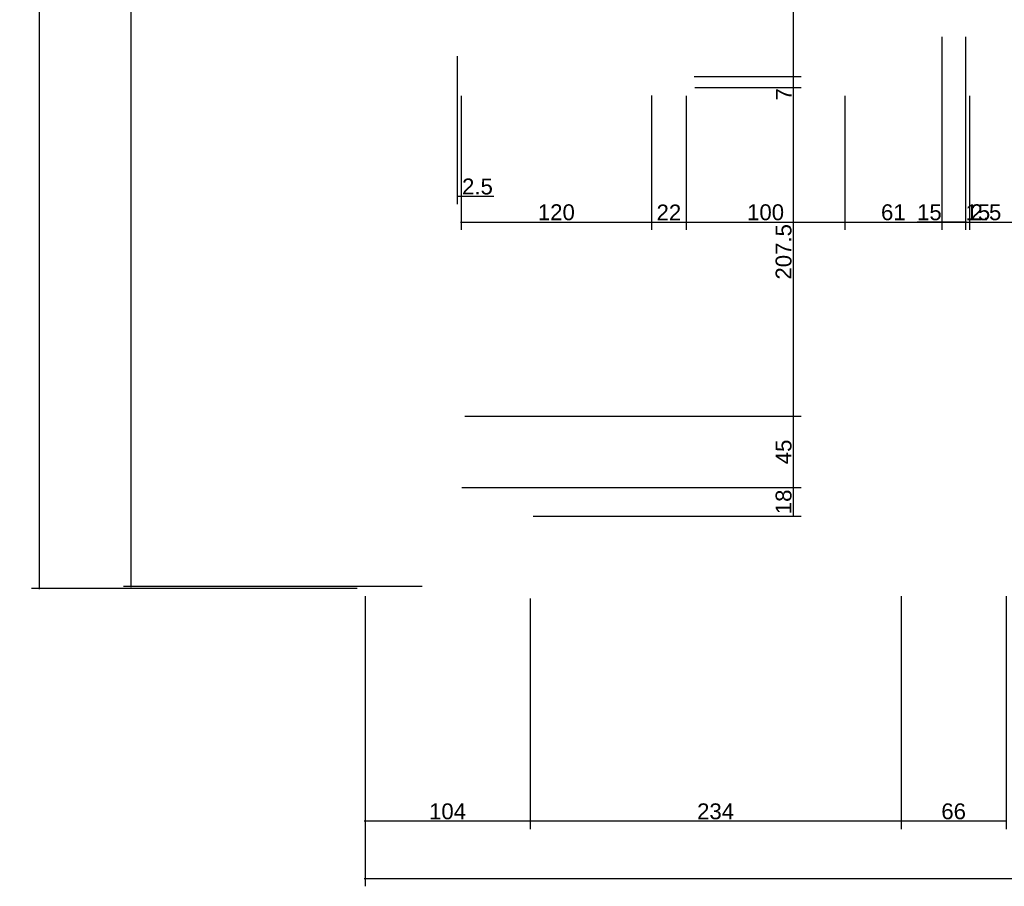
# Model space of a CAD drawing. Header units: millimetres. Extents: x 126553 to 403692, y -95821 to 38049.
# Tile 1 of 256: x 126553 to 127173, y -30615 to -30068. Entities that reach past the tile are written whole.
import ezdxf

# ---------------------------------------------------------------- set-up
doc = ezdxf.new("R2010")
doc.units = ezdxf.units.MM
doc.layers.add('11_wymiary', color=55, linetype='Continuous')
doc.layers.add('11_wymiary @ 50', color=55, linetype='Continuous')
doc.styles.add('11_RJ', font='arial.ttf')
doc.dimstyles.new('11_RJ (cc)', dxfattribs={"dimtxt": 0.2, "dimasz": 0.001, "dimexe": 0.1, "dimexo": 0.1, "dimgap": 0.02, "dimtad": 1, "dimdec": 1, "dimrnd": 0.5, "dimzin": 12, "dimdsep": 46, "dimtxsty": '11_RJ', "dimblk": 'OBLIQUE', "dimcen": 0, "dimdle": 0.01, "dimclrd": 256, "dimclre": 256, "dimclrt": 2, "dimazin": 3, "dimtfac": 1, "dimtdec": 1, "dimtofl": 0, "dimtmove": 0, "dimatfit": 3, "dimldrblk": 'DOT', "dimfxl": 1, "dimtolj": 1, "dimtzin": 13, "dimarcsym": 0})

# ---------------------------------------------------------------- blocks, each defined once
blk = doc.blocks.new('_Oblique')
at = {"color": 0, "linetype": 'ByBlock', "lineweight": -2}
blk.add_line((-0.5, -0.5), (0.5, 0.5), dxfattribs=at)
blk = doc.blocks.new('*D1775')
at = {"layer": '11_wymiary', "lineweight": -2, "transparency": 16777216}
for p, q in [((126791.35, -29633.24), (126618.03, -29633.24)), ((126623.03, -30426.08), (126623.03, -29632.74)), ((126806.35, -30425.58), (126618.03, -30425.58))]:
    blk.add_line(p, q, dxfattribs=at)
at = {"layer": 'Defpoints', "color": 0, "transparency": 16777216}
for p in [(126623.03, -29633.24), (126796.35, -29633.24), (126811.35, -30425.58)]:
    blk.add_point(p, dxfattribs=at)
at = {"layer": '11_wymiary', "lineweight": -2, "transparency": 16777216, "xscale": 0.05, "yscale": 0.05, "zscale": 0.05}
for p, rotation in [((126623.03, -29633.24), 90), ((126623.03, -30425.58), 270)]:
    blk.add_blockref('_Oblique', p, dxfattribs=dict(at, rotation=rotation))
at = {"layer": '11_wymiary', "color": 2, "transparency": 16777216, "insert": (126616.93, -30029.41), "char_height": 10, "attachment_point": 5, "rotation": 90, "style": '11_RJ'}
blk.add_mtext('\\A1;792.5', dxfattribs=at)
blk = doc.blocks.new('_Dot')
at = {"color": 0, "linetype": 'ByBlock', "lineweight": -2}
blk.add_line((-0.5, 0), (-1, 0), dxfattribs=at)
at = {"color": 0, "linetype": 'ByBlock', "const_width": 0.5}
blk.add_lwpolyline([(-0.25, 0, 1), (0.25, 0, 1)], format="xyb", close=True, dxfattribs=at)
blk = doc.blocks.new('*D1776')
at = {"layer": '11_wymiary', "lineweight": -2, "transparency": 16777216}
for p, q in [((126765.35, -28724.74), (126560.2, -28724.74)), ((126565.2, -30427.24), (126565.2, -28724.24)), ((126765.35, -30426.74), (126560.2, -30426.74))]:
    blk.add_line(p, q, dxfattribs=at)
at = {"layer": 'Defpoints', "color": 0, "transparency": 16777216}
for p in [(126565.2, -28724.74), (126770.35, -28724.74), (126770.35, -30426.74)]:
    blk.add_point(p, dxfattribs=at)
at = {"layer": '11_wymiary', "lineweight": -2, "transparency": 16777216, "xscale": 0.05, "yscale": 0.05, "zscale": 0.05}
for p, rotation in [((126565.2, -28724.74), 90), ((126565.2, -30426.74), 270)]:
    blk.add_blockref('_Oblique', p, dxfattribs=dict(at, rotation=rotation))
at = {"layer": '11_wymiary', "color": 2, "transparency": 16777216, "insert": (126559.1, -29575.74), "char_height": 10, "attachment_point": 5, "rotation": 90, "style": '11_RJ'}
blk.add_mtext('\\A1;1702', dxfattribs=at)
blk = doc.blocks.new('*D1778')
at = {"layer": '11_wymiary', "lineweight": -2, "transparency": 16777216}
for p, q in [((127108.25, -30431.74), (127108.25, -30578.49)), ((127174.46, -30431.74), (127174.46, -30578.49)), ((127174.96, -30573.49), (127107.75, -30573.49))]:
    blk.add_line(p, q, dxfattribs=at)
at = {"layer": 'Defpoints', "color": 0, "transparency": 16777216}
for p in [(127108.25, -30426.74), (127174.46, -30426.74), (127108.25, -30573.49)]:
    blk.add_point(p, dxfattribs=at)
at = {"layer": '11_wymiary', "lineweight": -2, "transparency": 16777216, "xscale": 0.05, "yscale": 0.05, "zscale": 0.05, "rotation": 180}
blk.add_blockref('_Oblique', (127108.25, -30573.49), dxfattribs=at)
at = {"layer": '11_wymiary', "lineweight": -2, "transparency": 16777216, "xscale": 0.05, "yscale": 0.05, "zscale": 0.05}
blk.add_blockref('_Oblique', (127174.46, -30573.49), dxfattribs=at)
at = {"layer": '11_wymiary', "color": 2, "transparency": 16777216, "insert": (127141.35, -30567.38), "char_height": 10, "attachment_point": 5, "style": '11_RJ'}
blk.add_mtext('\\A1;66', dxfattribs=at)
blk = doc.blocks.new('*D1779')
at = {"layer": '11_wymiary', "lineweight": -2, "transparency": 16777216}
for p, q in [((126874.35, -30433.21), (126874.35, -30578.49)), ((127108.25, -30431.74), (127108.25, -30578.49)), ((127108.75, -30573.49), (126873.85, -30573.49))]:
    blk.add_line(p, q, dxfattribs=at)
at = {"layer": 'Defpoints', "color": 0, "transparency": 16777216}
for p in [(126874.35, -30428.21), (127108.25, -30426.74), (126874.35, -30573.49)]:
    blk.add_point(p, dxfattribs=at)
at = {"layer": '11_wymiary', "lineweight": -2, "transparency": 16777216, "xscale": 0.05, "yscale": 0.05, "zscale": 0.05, "rotation": 180}
blk.add_blockref('_Oblique', (126874.35, -30573.49), dxfattribs=at)
at = {"layer": '11_wymiary', "lineweight": -2, "transparency": 16777216, "xscale": 0.05, "yscale": 0.05, "zscale": 0.05}
blk.add_blockref('_Oblique', (127108.25, -30573.49), dxfattribs=at)
at = {"layer": '11_wymiary', "color": 2, "transparency": 16777216, "insert": (126991.3, -30567.38), "char_height": 10, "attachment_point": 5, "style": '11_RJ'}
blk.add_mtext('\\A1;234', dxfattribs=at)
blk = doc.blocks.new('*D1780')
at = {"layer": '11_wymiary', "lineweight": -2, "transparency": 16777216}
for p, q in [((126770.35, -30433.21), (126770.35, -30578.49)), ((126874.35, -30433.21), (126874.35, -30578.49)), ((126874.85, -30573.49), (126769.85, -30573.49))]:
    blk.add_line(p, q, dxfattribs=at)
at = {"layer": 'Defpoints', "color": 0, "transparency": 16777216}
for p in [(126770.35, -30428.21), (126874.35, -30428.21), (126770.35, -30573.49)]:
    blk.add_point(p, dxfattribs=at)
at = {"layer": '11_wymiary', "lineweight": -2, "transparency": 16777216, "xscale": 0.05, "yscale": 0.05, "zscale": 0.05, "rotation": 180}
blk.add_blockref('_Oblique', (126770.35, -30573.49), dxfattribs=at)
at = {"layer": '11_wymiary', "lineweight": -2, "transparency": 16777216, "xscale": 0.05, "yscale": 0.05, "zscale": 0.05}
blk.add_blockref('_Oblique', (126874.35, -30573.49), dxfattribs=at)
at = {"layer": '11_wymiary', "color": 2, "transparency": 16777216, "insert": (126822.35, -30567.38), "char_height": 10, "attachment_point": 5, "style": '11_RJ'}
blk.add_mtext('\\A1;104', dxfattribs=at)
blk = doc.blocks.new('*D2135')
at = {"layer": '11_wymiary', "lineweight": -2, "transparency": 16777216}
for p, q in [((127133.85, -30079.14), (127133.85, -30200.81)), ((127148.85, -30079.14), (127148.85, -30200.81)), ((127133.85, -30195.81), (127118.34, -30195.81)), ((127149.35, -30195.81), (127133.85, -30195.81))]:
    blk.add_line(p, q, dxfattribs=at)
at = {"layer": 'Defpoints', "color": 0, "transparency": 16777216}
for p in [(127133.85, -30074.14), (127148.85, -30074.14), (127133.85, -30195.81)]:
    blk.add_point(p, dxfattribs=at)
at = {"layer": '11_wymiary', "lineweight": -2, "transparency": 16777216, "xscale": 0.05, "yscale": 0.05, "zscale": 0.05, "rotation": 180}
blk.add_blockref('_Oblique', (127133.85, -30195.81), dxfattribs=at)
at = {"layer": '11_wymiary', "lineweight": -2, "transparency": 16777216, "xscale": 0.05, "yscale": 0.05, "zscale": 0.05}
blk.add_blockref('_Oblique', (127148.85, -30195.81), dxfattribs=at)
at = {"layer": '11_wymiary', "color": 2, "transparency": 16777216, "insert": (127126.07, -30189.71), "char_height": 10, "attachment_point": 5, "style": '11_RJ'}
blk.add_mtext('\\A1;15', dxfattribs=at)
blk = doc.blocks.new('*D2136')
at = {"layer": '11_wymiary', "lineweight": -2, "transparency": 16777216}
for p, q in [((126828.35, -30091.14), (126828.35, -30184.56)), ((126830.93, -30116.25), (126830.93, -30184.56)), ((126828.35, -30179.56), (126831.43, -30179.56)), ((126830.93, -30179.56), (126851.43, -30179.56))]:
    blk.add_line(p, q, dxfattribs=at)
at = {"layer": 'Defpoints', "color": 0, "transparency": 16777216}
for p in [(126828.35, -30086.14), (126830.93, -30111.25), (126828.35, -30179.56)]:
    blk.add_point(p, dxfattribs=at)
at = {"layer": '11_wymiary', "lineweight": -2, "transparency": 16777216, "xscale": 0.05, "yscale": 0.05, "zscale": 0.05, "rotation": 180}
blk.add_blockref('_Oblique', (126828.35, -30179.56), dxfattribs=at)
at = {"layer": '11_wymiary', "lineweight": -2, "transparency": 16777216, "xscale": 0.05, "yscale": 0.05, "zscale": 0.05}
blk.add_blockref('_Oblique', (126830.93, -30179.56), dxfattribs=at)
at = {"layer": '11_wymiary', "color": 2, "transparency": 16777216, "insert": (126841.2, -30173.46), "char_height": 10, "attachment_point": 5, "style": '11_RJ'}
blk.add_mtext('\\A1;2.5', dxfattribs=at)
blk = doc.blocks.new('*D2139')
at = {"layer": '11_wymiary', "lineweight": -2, "transparency": 16777216}
for p, q in [((126830.93, -30116.25), (126830.93, -30200.81)), ((126950.93, -30116.06), (126950.93, -30200.81)), ((126830.43, -30195.81), (126951.43, -30195.81))]:
    blk.add_line(p, q, dxfattribs=at)
at = {"layer": 'Defpoints', "color": 0, "transparency": 16777216}
for p in [(126830.93, -30111.25), (126950.93, -30111.06), (126950.93, -30195.81)]:
    blk.add_point(p, dxfattribs=at)
at = {"layer": '11_wymiary', "lineweight": -2, "transparency": 16777216, "xscale": 0.05, "yscale": 0.05, "zscale": 0.05, "rotation": 180}
blk.add_blockref('_Oblique', (126830.93, -30195.81), dxfattribs=at)
at = {"layer": '11_wymiary', "lineweight": -2, "transparency": 16777216, "xscale": 0.05, "yscale": 0.05, "zscale": 0.05}
blk.add_blockref('_Oblique', (126950.93, -30195.81), dxfattribs=at)
at = {"layer": '11_wymiary', "color": 2, "transparency": 16777216, "insert": (126890.93, -30189.71), "char_height": 10, "attachment_point": 5, "style": '11_RJ'}
blk.add_mtext('\\A1;120', dxfattribs=at)
blk = doc.blocks.new('*D2140')
at = {"layer": '11_wymiary', "lineweight": -2, "transparency": 16777216}
for p, q in [((126950.93, -30116.06), (126950.93, -30200.81)), ((126972.8, -30116.25), (126972.8, -30200.81)), ((126950.43, -30195.81), (126973.3, -30195.81))]:
    blk.add_line(p, q, dxfattribs=at)
at = {"layer": 'Defpoints', "color": 0, "transparency": 16777216}
for p in [(126950.93, -30111.06), (126972.8, -30111.25), (126972.8, -30195.81)]:
    blk.add_point(p, dxfattribs=at)
at = {"layer": '11_wymiary', "lineweight": -2, "transparency": 16777216, "xscale": 0.05, "yscale": 0.05, "zscale": 0.05, "rotation": 180}
blk.add_blockref('_Oblique', (126950.93, -30195.81), dxfattribs=at)
at = {"layer": '11_wymiary', "lineweight": -2, "transparency": 16777216, "xscale": 0.05, "yscale": 0.05, "zscale": 0.05}
blk.add_blockref('_Oblique', (126972.8, -30195.81), dxfattribs=at)
at = {"layer": '11_wymiary', "color": 2, "transparency": 16777216, "insert": (126961.86, -30189.79), "char_height": 10, "attachment_point": 5, "style": '11_RJ'}
blk.add_mtext('\\A1;22', dxfattribs=at)
blk = doc.blocks.new('*D2141')
at = {"layer": '11_wymiary', "lineweight": -2, "transparency": 16777216}
for p, q in [((126972.8, -30116.25), (126972.8, -30200.81)), ((127072.8, -30116.25), (127072.8, -30200.81)), ((126972.3, -30195.81), (127073.3, -30195.81))]:
    blk.add_line(p, q, dxfattribs=at)
at = {"layer": 'Defpoints', "color": 0, "transparency": 16777216}
for p in [(126972.8, -30111.25), (127072.8, -30111.25), (127072.8, -30195.81)]:
    blk.add_point(p, dxfattribs=at)
at = {"layer": '11_wymiary', "lineweight": -2, "transparency": 16777216, "xscale": 0.05, "yscale": 0.05, "zscale": 0.05, "rotation": 180}
blk.add_blockref('_Oblique', (126972.8, -30195.81), dxfattribs=at)
at = {"layer": '11_wymiary', "lineweight": -2, "transparency": 16777216, "xscale": 0.05, "yscale": 0.05, "zscale": 0.05}
blk.add_blockref('_Oblique', (127072.8, -30195.81), dxfattribs=at)
at = {"layer": '11_wymiary', "color": 2, "transparency": 16777216, "insert": (127022.8, -30189.71), "char_height": 10, "attachment_point": 5, "style": '11_RJ'}
blk.add_mtext('\\A1;100', dxfattribs=at)
blk = doc.blocks.new('*D2142')
at = {"layer": '11_wymiary', "lineweight": -2, "transparency": 16777216}
for p, q in [((127072.8, -30116.25), (127072.8, -30200.81)), ((127133.85, -30116.25), (127133.85, -30200.81)), ((127072.3, -30195.81), (127134.35, -30195.81))]:
    blk.add_line(p, q, dxfattribs=at)
at = {"layer": 'Defpoints', "color": 0, "transparency": 16777216}
for p in [(127072.8, -30111.25), (127133.85, -30111.25), (127133.85, -30195.81)]:
    blk.add_point(p, dxfattribs=at)
at = {"layer": '11_wymiary', "lineweight": -2, "transparency": 16777216, "xscale": 0.05, "yscale": 0.05, "zscale": 0.05, "rotation": 180}
blk.add_blockref('_Oblique', (127072.8, -30195.81), dxfattribs=at)
at = {"layer": '11_wymiary', "lineweight": -2, "transparency": 16777216, "xscale": 0.05, "yscale": 0.05, "zscale": 0.05}
blk.add_blockref('_Oblique', (127133.85, -30195.81), dxfattribs=at)
at = {"layer": '11_wymiary', "color": 2, "transparency": 16777216, "insert": (127103.33, -30189.71), "char_height": 10, "attachment_point": 5, "style": '11_RJ'}
blk.add_mtext('\\A1;61', dxfattribs=at)
blk = doc.blocks.new('*D2143')
at = {"layer": '11_wymiary', "lineweight": -2, "transparency": 16777216}
for p, q in [((127133.85, -30116.25), (127133.85, -30200.81)), ((127133.35, -30195.81), (127148.85, -30195.81)), ((127148.85, -30195.81), (127164.36, -30195.81))]:
    blk.add_line(p, q, dxfattribs=at)
at = {"layer": 'Defpoints', "color": 0, "transparency": 16777216}
for p in [(127133.85, -30111.25), (127148.85, -30195.81), (127148.85, -30195.81)]:
    blk.add_point(p, dxfattribs=at)
at = {"layer": '11_wymiary', "lineweight": -2, "transparency": 16777216, "xscale": 0.05, "yscale": 0.05, "zscale": 0.05, "rotation": 180}
blk.add_blockref('_Oblique', (127133.85, -30195.81), dxfattribs=at)
at = {"layer": '11_wymiary', "lineweight": -2, "transparency": 16777216, "xscale": 0.05, "yscale": 0.05, "zscale": 0.05}
blk.add_blockref('_Oblique', (127148.85, -30195.81), dxfattribs=at)
at = {"layer": '11_wymiary', "color": 2, "transparency": 16777216, "insert": (127156.63, -30189.71), "char_height": 10, "attachment_point": 5, "style": '11_RJ'}
blk.add_mtext('\\A1;15', dxfattribs=at)
blk = doc.blocks.new('*D2144')
at = {"layer": '11_wymiary', "lineweight": -2, "transparency": 16777216}
for p, q in [((127151.43, -30116.25), (127151.43, -30200.81)), ((127148.35, -30195.81), (127151.43, -30195.81)), ((127151.43, -30195.81), (127171.93, -30195.81))]:
    blk.add_line(p, q, dxfattribs=at)
at = {"layer": 'Defpoints', "color": 0, "transparency": 16777216}
for p in [(127151.43, -30111.25), (127148.85, -30195.81), (127151.43, -30195.81)]:
    blk.add_point(p, dxfattribs=at)
at = {"layer": '11_wymiary', "lineweight": -2, "transparency": 16777216, "xscale": 0.05, "yscale": 0.05, "zscale": 0.05, "rotation": 180}
blk.add_blockref('_Oblique', (127148.85, -30195.81), dxfattribs=at)
at = {"layer": '11_wymiary', "lineweight": -2, "transparency": 16777216, "xscale": 0.05, "yscale": 0.05, "zscale": 0.05}
blk.add_blockref('_Oblique', (127151.43, -30195.81), dxfattribs=at)
at = {"layer": '11_wymiary', "color": 2, "transparency": 16777216, "insert": (127161.7, -30189.71), "char_height": 10, "attachment_point": 5, "style": '11_RJ'}
blk.add_mtext('\\A1;2.5', dxfattribs=at)
blk = doc.blocks.new('*D2145')
at = {"layer": '11_wymiary', "lineweight": -2, "transparency": 16777216}
for p, q in [((127151.43, -30116.25), (127151.43, -30200.81)), ((127271.43, -30116.25), (127271.43, -30200.81)), ((127150.93, -30195.81), (127271.93, -30195.81))]:
    blk.add_line(p, q, dxfattribs=at)
at = {"layer": 'Defpoints', "color": 0, "transparency": 16777216}
for p in [(127151.43, -30111.25), (127271.43, -30111.25), (127271.43, -30195.81)]:
    blk.add_point(p, dxfattribs=at)
at = {"layer": '11_wymiary', "lineweight": -2, "transparency": 16777216, "xscale": 0.05, "yscale": 0.05, "zscale": 0.05, "rotation": 180}
blk.add_blockref('_Oblique', (127151.43, -30195.81), dxfattribs=at)
at = {"layer": '11_wymiary', "lineweight": -2, "transparency": 16777216, "xscale": 0.05, "yscale": 0.05, "zscale": 0.05}
blk.add_blockref('_Oblique', (127271.43, -30195.81), dxfattribs=at)
at = {"layer": '11_wymiary', "color": 2, "transparency": 16777216, "insert": (127211.43, -30189.71), "char_height": 10, "attachment_point": 5, "style": '11_RJ'}
blk.add_mtext('\\A1;120', dxfattribs=at)
blk = doc.blocks.new('*D1909')
at = {"layer": '11_wymiary', "lineweight": -2, "transparency": 16777216}
for p, q in [((126964.35, -29943.37), (127045.29, -29943.37)), ((127040.29, -29942.87), (127040.29, -30104.56)), ((126977.8, -30104.06), (127045.29, -30104.06))]:
    blk.add_line(p, q, dxfattribs=at)
at = {"layer": 'Defpoints', "color": 0, "transparency": 16777216}
for p in [(126959.35, -29943.37), (126972.8, -30104.06), (127040.29, -30104.06)]:
    blk.add_point(p, dxfattribs=at)
at = {"layer": '11_wymiary', "lineweight": -2, "transparency": 16777216, "xscale": 0.05, "yscale": 0.05, "zscale": 0.05}
for p, rotation in [((127040.29, -29943.37), 90), ((127040.29, -30104.06), 270)]:
    blk.add_blockref('_Oblique', p, dxfattribs=dict(at, rotation=rotation))
at = {"layer": '11_wymiary', "color": 2, "transparency": 16777216, "insert": (127034.19, -30023.71), "char_height": 10, "attachment_point": 5, "rotation": 90, "style": '11_RJ'}
blk.add_mtext('\\A1;160.5', dxfattribs=at)
blk = doc.blocks.new('*D1910')
at = {"layer": '11_wymiary', "lineweight": -2, "transparency": 16777216}
for p, q in [((126977.8, -30104.06), (127045.29, -30104.06)), ((127040.29, -30103.56), (127040.29, -30110.97)), ((126978.21, -30110.97), (127045.29, -30110.97)), ((127040.29, -30110.97), (127040.29, -30119.49))]:
    blk.add_line(p, q, dxfattribs=at)
at = {"layer": 'Defpoints', "color": 0, "transparency": 16777216}
for p in [(126972.8, -30104.06), (126973.21, -30110.97), (127040.29, -30110.97)]:
    blk.add_point(p, dxfattribs=at)
at = {"layer": '11_wymiary', "lineweight": -2, "transparency": 16777216, "xscale": 0.05, "yscale": 0.05, "zscale": 0.05}
for p, rotation in [((127040.29, -30104.06), 90), ((127040.29, -30110.97), 270)]:
    blk.add_blockref('_Oblique', p, dxfattribs=dict(at, rotation=rotation))
at = {"layer": '11_wymiary', "color": 2, "transparency": 16777216, "insert": (127034.29, -30115.26), "char_height": 10, "attachment_point": 5, "rotation": 90, "style": '11_RJ'}
blk.add_mtext('\\A1;7', dxfattribs=at)
blk = doc.blocks.new('*D1911')
at = {"layer": '11_wymiary', "lineweight": -2, "transparency": 16777216}
for p, q in [((126978.21, -30110.97), (127045.29, -30110.97)), ((127040.29, -30110.47), (127040.29, -30318.74)), ((126833.35, -30318.24), (127045.29, -30318.24))]:
    blk.add_line(p, q, dxfattribs=at)
at = {"layer": 'Defpoints', "color": 0, "transparency": 16777216}
for p in [(126973.21, -30110.97), (126828.35, -30318.24), (127040.29, -30318.24)]:
    blk.add_point(p, dxfattribs=at)
at = {"layer": '11_wymiary', "lineweight": -2, "transparency": 16777216, "xscale": 0.05, "yscale": 0.05, "zscale": 0.05}
for p, rotation in [((127040.29, -30110.97), 90), ((127040.29, -30318.24), 270)]:
    blk.add_blockref('_Oblique', p, dxfattribs=dict(at, rotation=rotation))
at = {"layer": '11_wymiary', "color": 2, "transparency": 16777216, "insert": (127034.19, -30214.6), "char_height": 10, "attachment_point": 5, "rotation": 90, "style": '11_RJ'}
blk.add_mtext('\\A1;207.5', dxfattribs=at)
blk = doc.blocks.new('*D1912')
at = {"layer": '11_wymiary', "lineweight": -2, "transparency": 16777216}
for p, q in [((126833.35, -30318.24), (127045.29, -30318.24)), ((127040.29, -30317.74), (127040.29, -30363.74)), ((126831.35, -30363.24), (127045.29, -30363.24))]:
    blk.add_line(p, q, dxfattribs=at)
at = {"layer": 'Defpoints', "color": 0, "transparency": 16777216}
for p in [(126828.35, -30318.24), (126826.35, -30363.24), (127040.29, -30363.24)]:
    blk.add_point(p, dxfattribs=at)
at = {"layer": '11_wymiary', "lineweight": -2, "transparency": 16777216, "xscale": 0.05, "yscale": 0.05, "zscale": 0.05}
for p, rotation in [((127040.29, -30318.24), 90), ((127040.29, -30363.24), 270)]:
    blk.add_blockref('_Oblique', p, dxfattribs=dict(at, rotation=rotation))
at = {"layer": '11_wymiary', "color": 2, "transparency": 16777216, "insert": (127034.21, -30340.74), "char_height": 10, "attachment_point": 5, "rotation": 90, "style": '11_RJ'}
blk.add_mtext('\\A1;45', dxfattribs=at)
blk = doc.blocks.new('*D1913')
at = {"layer": '11_wymiary', "lineweight": -2, "transparency": 16777216}
for p, q in [((126831.35, -30363.24), (127045.29, -30363.24)), ((127040.29, -30362.74), (127040.29, -30381.74)), ((126876.35, -30381.24), (127045.29, -30381.24))]:
    blk.add_line(p, q, dxfattribs=at)
at = {"layer": 'Defpoints', "color": 0, "transparency": 16777216}
for p in [(126826.35, -30363.24), (126871.35, -30381.24), (127040.29, -30381.24)]:
    blk.add_point(p, dxfattribs=at)
at = {"layer": '11_wymiary', "lineweight": -2, "transparency": 16777216, "xscale": 0.05, "yscale": 0.05, "zscale": 0.05}
for p, rotation in [((127040.29, -30363.24), 90), ((127040.29, -30381.24), 270)]:
    blk.add_blockref('_Oblique', p, dxfattribs=dict(at, rotation=rotation))
at = {"layer": '11_wymiary', "color": 2, "transparency": 16777216, "insert": (127034.19, -30372.24), "char_height": 10, "attachment_point": 5, "rotation": 90, "style": '11_RJ'}
blk.add_mtext('\\A1;18', dxfattribs=at)
blk = doc.blocks.new('*D2288')
at = {"layer": '11_wymiary', "lineweight": -2, "transparency": 16777216}
for p, q in [((126770.35, -30431.74), (126770.35, -30614.59)), ((131683.35, -30431.74), (131683.35, -30614.59)), ((126769.85, -30609.59), (131683.85, -30609.59))]:
    blk.add_line(p, q, dxfattribs=at)
at = {"layer": 'Defpoints', "color": 0, "transparency": 16777216}
for p in [(126770.35, -30426.74), (131683.35, -30426.74), (131683.35, -30609.59)]:
    blk.add_point(p, dxfattribs=at)
at = {"layer": '11_wymiary', "lineweight": -2, "transparency": 16777216, "xscale": 0.05, "yscale": 0.05, "zscale": 0.05, "rotation": 180}
blk.add_blockref('_Oblique', (126770.35, -30609.59), dxfattribs=at)
at = {"layer": '11_wymiary', "lineweight": -2, "transparency": 16777216, "xscale": 0.05, "yscale": 0.05, "zscale": 0.05}
blk.add_blockref('_Oblique', (131683.35, -30609.59), dxfattribs=at)
at = {"layer": '11_wymiary', "color": 2, "transparency": 16777216, "insert": (129226.85, -30603.48), "char_height": 10, "attachment_point": 5, "style": '11_RJ'}
blk.add_mtext('\\A1;4913', dxfattribs=at)

msp = doc.modelspace()

# ---------------------------------------------------------------- dimensions: what is measured, and where the dimension line sits
at = {"layer": '11_wymiary @ 50'}
for base, p1, p2, picture, middle in [((126565.20317, -28724.73922), (126770.35078, -30426.73922), (126770.35078, -28724.73922), '*D1776', (126559.09744, -29575.73922)), ((126623.03361, -29633.23922), (126811.35078, -30425.57918), (126796.35078, -29633.23922), '*D1775', (126616.92788, -30029.4092)), ((127040.29234, -30104.05773), (126959.35078, -29943.36715), (126972.80333, -30104.05773), '*D1909', (127034.18661, -30023.71244)), ((127040.29234, -30110.96833), (126972.80333, -30104.05773), (126973.2065, -30110.96833), '*D1910', (127034.29234, -30115.25503)), ((127040.29234, -30318.23922), (126973.2065, -30110.96833), (126828.35078, -30318.23922), '*D1911', (127034.18661, -30214.60378)), ((127040.29234, -30363.23922), (126828.35078, -30318.23922), (126826.35078, -30363.23922), '*D1912', (127034.20707, -30340.73922)), ((127040.29234, -30381.23922), (126826.35078, -30363.23922), (126871.35078, -30381.23922), '*D1913', (127034.18661, -30372.23922))]:
    dim = msp.add_linear_dim(base=base, p1=p1, p2=p2, angle=90, dimstyle='11_RJ (cc)', override={"dimscale": 50, "dimtix": 0, "dimtofl": 0, "dimtmove": 0, "dimatfit": 3}, dxfattribs=at)
    dim.commit()
    dim.dimension.update_dxf_attribs({"geometry": picture, "text_midpoint": middle})
for base, p1, p2, picture, middle in [((127133.85078, -30195.81268), (127148.85078, -30074.1397), (127133.85078, -30074.1397), '*D2135', (127126.07158, -30189.70696)), ((126950.92519, -30195.81268), (126830.92519, -30111.24675), (126950.92519, -30111.05773), '*D2139', (126890.92519, -30189.70696)), ((126972.80333, -30195.81268), (126950.92519, -30111.05773), (126972.80333, -30111.24675), '*D2140', (126961.86426, -30189.79222)), ((127072.80333, -30195.81268), (126972.80333, -30111.24675), (127072.80333, -30111.24675), '*D2141', (127022.80333, -30189.70696)), ((127133.85078, -30195.81268), (127072.80333, -30111.24675), (127133.85078, -30111.24675), '*D2142', (127103.32705, -30189.70696)), ((127148.85078, -30195.81268), (127133.85078, -30111.24675), (127148.85078, -30195.81268), '*D2143', (127156.62997, -30189.70696)), ((127151.42519, -30195.81268), (127148.85078, -30195.81268), (127151.42519, -30111.24675), '*D2144', (127161.70098, -30189.70696)), ((127271.42519, -30195.81268), (127151.42519, -30111.24675), (127271.42519, -30111.24675), '*D2145', (127211.42519, -30189.70696)), ((131683.35078, -30609.59039), (126770.35078, -30426.73922), (131683.35078, -30426.73922), '*D2288', (129226.85078, -30603.48125)), ((126770.35078, -30573.48808), (126874.35078, -30428.2062), (126770.35078, -30428.2062), '*D1780', (126822.35078, -30567.38235)), ((126874.35078, -30573.48808), (127108.24555, -30426.73922), (126874.35078, -30428.2062), '*D1779', (126991.29816, -30567.37894)), ((127108.24555, -30573.48808), (127174.456, -30426.73922), (127108.24555, -30426.73922), '*D1778', (127141.35078, -30567.38235))]:
    dim = msp.add_linear_dim(base=base, p1=p1, p2=p2, dimstyle='11_RJ (cc)', override={"dimscale": 50, "dimtix": 0, "dimtofl": 0, "dimtmove": 0, "dimatfit": 3}, dxfattribs=at)
    dim.commit()
    dim.dimension.update_dxf_attribs({"geometry": picture, "text_midpoint": middle})
dim = msp.add_linear_dim(base=(126828.35078, -30179.56103), p1=(126830.92519, -30111.24675), p2=(126828.35078, -30086.1397), dimstyle='11_RJ (cc)', override={"dimscale": 50, "dimtix": 0, "dimtofl": 0, "dimtmove": 0, "dimatfit": 3}, dxfattribs=at)
dim.commit()
dim.dimension.update_dxf_attribs({"geometry": '*D2136', "text_midpoint": (126841.20098, -30179.56103), "dimtype": 128})

doc.saveas('drawing.dxf')
